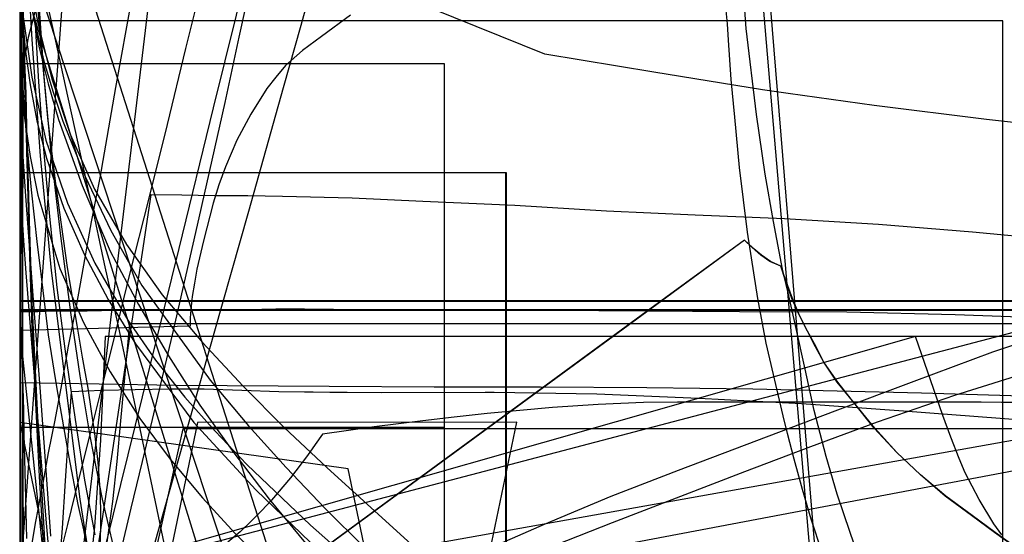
# Model space of a CAD drawing. Header units: millimetres. Extents: x 0 to 1298, y -1 to 755.
# Tile 162 of 179: x 0 to 162, y 122 to 207. Entities that reach past the tile are written whole.
import ezdxf

# ---------------------------------------------------------------- set-up
doc = ezdxf.new("R2010")
doc.units = ezdxf.units.MM
doc.layers.add('1', color=7, linetype='Continuous')
doc.layers.add('19', color=7, linetype='Continuous')

# ---------------------------------------------------------------- blocks, each defined once
blk = doc.blocks.new('PART002')
at = {"layer": '1'}
blk.add_lwpolyline([(0, 308.4), (0, 74), (3.8, 74), (7.4, 74.1), (14.3, 74.1), (20.7, 74.2), (38.2, 74.2), (49.2, 74.3), (76.7, 74.3), (91.1, 74.2), (105.8, 74.2), (135.8, 74), (166, 73.9), (185.4, 73.8), (204.5, 73.7), (223.5, 73.7), (279.8, 73.4)], dxfattribs=at)
blk = doc.blocks.new('PART004')
at = {"layer": '1'}
blk.add_lwpolyline([(15.3, 324), (0, 114.5)], dxfattribs=at)
blk = doc.blocks.new('PART008')
at = {"layer": '1'}
blk.add_lwpolyline([(0.1, 408.2), (0.1, 250.5), (0, 236.1), (0, 147.4), (13.1, 147.2), (25.8, 147), (51, 146.8), (68.3, 146.7), (85.8, 146.7), (103.3, 146.6), (120.8, 146.4), (148.6, 145.7), (176.2, 144.9), (201, 144.4), (225.8, 144), (255.5, 143.4), (285.2, 142.6), (327.4, 141.3), (369.7, 140.1)], dxfattribs=at)
blk = doc.blocks.new('PART012')
at = {"layer": '1'}
blk.add_lwpolyline([(251.4, 291.7), (195.7, 295.2), (145.5, 298.3), (127.4, 299.4), (109.2, 300.4), (91.1, 301.2), (80.7, 301.5), (73, 301.7), (57.8, 301.9), (42.4, 302), (31.8, 302.1), (21.1, 302.2), (10.7, 302.3), (5.7, 302.4), (0.8, 302.4), (0.2, 56.7), (0, 0), (81, 0), (295.2, 0)], dxfattribs=at)
blk = doc.blocks.new('PART013')
at = {"layer": '1'}
blk.add_lwpolyline([(54.1, 133.2), (0, 140.8), (29.3, 0.1), (81.9, 0)], close=True, dxfattribs=at)
at = {"layer": '19'}
blk.add_text('PART013', height=1, dxfattribs=at).set_placement((0, 0))
blk = doc.blocks.new('PART014')
at = {"layer": '1'}
blk.add_lwpolyline([(0.4, 208.5), (0.5, 204.8), (0.7, 201.3), (0.8, 196.4), (1, 191.1), (1.1, 185.6), (1.3, 179.9), (1.6, 168.2), (2, 156.4), (2.6, 144), (3.2, 131.9), (3.9, 119.9)], dxfattribs=at)
blk = doc.blocks.new('PART015')
at = {"layer": '1'}
blk.add_lwpolyline([(164, 144.1), (158.4, 144.2), (108.4, 144.2), (102.8, 144.1), (95.3, 143.8), (87.8, 143.3), (77, 142.3), (71.6, 141.7), (66.4, 141.1), (58.4, 140.1), (54.2, 139.5), (49.9, 138.9), (48.7, 137.2), (47.4, 135.4), (44.6, 131.7), (41.5, 128), (39.9, 126.3), (38.2, 124.6), (36.3, 122.8), (34.3, 121.1)], dxfattribs=at)
blk = doc.blocks.new('PART016')
at = {"layer": '1'}
blk.add_lwpolyline([(37.6, 215.8), (31.9, 192.7), (26.2, 169.5), (13, 115.9)], dxfattribs=at)
blk = doc.blocks.new('PART017')
at = {"layer": '1'}
blk.add_lwpolyline([(3.6, 214.2), (5.5, 205.5), (7.5, 196.4), (9.6, 186.9), (11.3, 179.1), (11.8, 177.1), (13.9, 167), (16.2, 156.7), (18.4, 146.3), (20.7, 135.6), (25.2, 114.1)], dxfattribs=at)
blk = doc.blocks.new('PART019')
at = {"layer": '1'}
blk.add_lwpolyline([(175.4, 157.5), (160.3, 152.4), (147.3, 147.6), (134.3, 142.7), (108.5, 132.9), (97.4, 128.6), (86.4, 124), (75.5, 119.2)], dxfattribs=at)
blk = doc.blocks.new('PART021')
at = {"layer": '1'}
for points in [[(2.5, 215), (3.3, 205), (4.6, 191.1), (5.9, 180.2), (7.8, 166.4), (9.4, 156.9), (10.3, 151.6), (11.2, 146.5), (11.8, 142.7), (12.3, 139), (12.9, 134.3), (13.2, 129.8), (13.3, 126.4), (13.3, 123.5), (13.2, 120.4)], [(139, 116.3), (136.8, 122.7), (134.7, 129), (132.9, 135.2), (130.9, 142.8), (129.4, 149.6), (127.8, 156.8), (126.6, 162.2), (125.7, 166.1), (124.2, 174), (122.8, 181.8), (121.4, 191.6), (119.7, 205.8), (118.7, 219.5)]]:
    blk.add_lwpolyline(points, dxfattribs=at)
blk = doc.blocks.new('PART022')
at = {"layer": '1'}
for points in [[(0, 208.1), (0, 197.4), (0.1, 193.7), (0.2, 190.6), (0.5, 184.7), (0.9, 178.9), (1.3, 173.7), (2.4, 158.8), (3.3, 146.6), (4.2, 134.5), (5.1, 122.1)], [(139.6, 15.9), (124.3, 202.3), (120.1, 254.1)]]:
    blk.add_lwpolyline(points, dxfattribs=at)
blk = doc.blocks.new('PART023')
at = {"layer": '1'}
blk.add_lwpolyline([(162, 0), (162, 207.1), (0, 207.1), (0, 0)], close=True, dxfattribs=at)
at = {"layer": '19'}
blk.add_text('PART023', height=1, dxfattribs=at).set_placement((0, 0))
blk = doc.blocks.new('PART024')
at = {"layer": '1'}
blk.add_lwpolyline([(80.1, 0), (80.1, 182), (0, 182), (0, 0)], close=True, dxfattribs=at)
at = {"layer": '19'}
blk.add_text('PART024', height=1, dxfattribs=at).set_placement((0, 0))
blk = doc.blocks.new('PART025')
at = {"layer": '1'}
blk.add_lwpolyline([(248.5, 235.3), (234.2, 236.1), (219.9, 236.8), (188.7, 238.8), (170, 239.6), (151.3, 240), (115.7, 240.4), (97.4, 240.9), (88.2, 241.1), (70.5, 241.1), (61.7, 240.9), (24.9, 240.9), (0, 32.9), (29.7, 29.2), (39.1, 28.1), (59.6, 25.6), (88.7, 22.3), (117.9, 19.1), (168.3, 13.8), (217.6, 8.7), (237.1, 6.7), (246.8, 5.7)], dxfattribs=at)
blk = doc.blocks.new('PART026')
at = {"layer": '1'}
blk.add_lwpolyline([(0.5, 208.6), (0.6, 205.2), (0.8, 200.3), (1, 195.1), (1.1, 189.6), (1.3, 184), (1.6, 172.3), (2, 160.6), (2.6, 148.3), (3.2, 136.3), (3.9, 124.4), (4.6, 112.4)], dxfattribs=at)
blk = doc.blocks.new('PART028')
at = {"layer": '1'}
blk.add_lwpolyline([(164.5, 119.9), (160.6, 122.7), (156.8, 125.5), (152.5, 128.7), (148.4, 132.2), (144.5, 135.9), (140.8, 139.9), (137.2, 144.4), (134.7, 147.5), (132.5, 150.8), (131.1, 153.3), (128.5, 158.5), (127.2, 161.3), (126.1, 164.4), (125.4, 166.6), (123.6, 167.4), (122.1, 168.4), (119.4, 170.9), (103.2, 159.1), (0, 83.3)], dxfattribs=at)
blk = doc.blocks.new('PART029')
at = {"layer": '1'}
blk.add_lwpolyline([(30.4, 214.9), (27.3, 202.5), (24.3, 190), (21.2, 177.6), (18.1, 165.3), (15.2, 153.3), (13.3, 145.9), (11.5, 138.6), (9.7, 131.4), (7.9, 124), (6, 116.5), (4.1, 108.7), (0, 92.1), (21.9, 86.2), (44, 80.1), (65.5, 74.1), (87.1, 68.3), (99.6, 65.2), (112.2, 62.2), (137.2, 56.2), (160.3, 50.3), (171.9, 47.2)], dxfattribs=at)
blk = doc.blocks.new('PART030')
at = {"layer": '1'}
blk.add_lwpolyline([(70, 0), (70, 140), (0, 140), (0, 0)], close=True, dxfattribs=at)
at = {"layer": '19'}
blk.add_text('PART030', height=1, dxfattribs=at).set_placement((0, 0))
blk = doc.blocks.new('PART031')
at = {"layer": '1'}
blk.add_lwpolyline([(18.5, 211), (15.8, 196.1), (13.2, 181.2), (11.8, 173.9), (10.5, 166.8), (9.3, 160), (8, 153.4), (6.9, 147.1), (5.8, 141.2), (4.7, 135.8), (3.8, 130.8), (3.4, 128.6), (3, 126.5), (2.6, 124.5), (2, 120.9)], dxfattribs=at)
blk = doc.blocks.new('PART032')
at = {"layer": '1'}
blk.add_lwpolyline([(0, 344.5), (0.1, 287.9), (0.7, 38.6), (26.4, 38.6), (34.5, 38.5), (45.4, 38.5), (56.5, 38.4), (79, 38.6), (95.1, 39.1), (111, 39.9), (126.9, 40.9), (142.7, 41.9), (167.3, 43.5), (191.8, 45.1), (219, 47.1), (246.2, 49), (267.4, 50.2), (288.6, 51.5), (309.8, 52.9), (320.5, 53.5), (331.1, 54), (346, 54.4), (360.8, 54.5), (385.1, 54.4)], dxfattribs=at)
blk = doc.blocks.new('PART033')
at = {"layer": '1'}
blk.add_lwpolyline([(70, 0), (70, 200), (0, 200), (0, 0)], close=True, dxfattribs=at)
at = {"layer": '19'}
blk.add_text('PART033', height=1, dxfattribs=at).set_placement((0, 0))
blk = doc.blocks.new('PART034')
at = {"layer": '1'}
blk.add_lwpolyline([(70, 200), (0, 200), (0, 0), (70, 0)], close=True, dxfattribs=at)
at = {"layer": '19'}
blk.add_text('PART034', height=1, dxfattribs=at).set_placement((0, 0))
blk = doc.blocks.new('PART035')
at = {"layer": '1'}
blk.add_lwpolyline([(0, 350.6), (0, 228.5), (0.1, 212.3), (0.1, 115.8), (7, 115.7), (13.7, 115.6), (20.2, 115.6), (26.6, 115.5), (39.2, 115.3), (51.7, 115.2), (68.2, 114.9), (85, 114.7), (118.9, 114.1), (150.6, 113.6), (182.2, 112.9), (215.7, 112.1), (249.3, 111.3), (279.7, 110.5), (310.2, 109.6), (342.8, 108.3), (375.5, 106.9)], dxfattribs=at)
blk = doc.blocks.new('PART037')
at = {"layer": '1'}
blk.add_lwpolyline([(249.9, 254), (221.8, 253.7), (193.7, 253.6), (165.4, 253.5), (136.6, 253.5), (114.1, 253.4), (91.6, 253.4), (80.6, 253.3), (38, 253.3), (32.4, 253.4), (20.6, 253.4), (14.2, 253.5), (3.8, 253.5), (0, 253.6), (0, 45.1), (13.5, 45.1), (20, 45.2), (84.6, 45.2), (118.6, 45.1), (154.5, 44.8), (190.2, 44.5), (238.2, 44.2), (284.3, 43.6)], dxfattribs=at)
blk = doc.blocks.new('PART038')
at = {"layer": '1'}
blk.add_lwpolyline([(250.7, 149.3), (11.4, 104)], dxfattribs=at)
blk = doc.blocks.new('PART039')
at = {"layer": '1'}
blk.add_lwpolyline([(181.1, 188.4), (159.3, 190.8), (140.8, 193.1), (126.6, 195.1), (122.4, 195.7), (104.5, 198.6), (86.5, 201.6), (49.2, 216.7), (46.3, 206.3), (43.4, 196), (37.7, 175.6), (32, 155.5), (26.3, 135.2), (19.7, 111.9)], dxfattribs=at)
blk = doc.blocks.new('PART040')
at = {"layer": '1'}
blk.add_lwpolyline([(54.2, 7.6), (81.9, 140.9), (29.3, 140.8), (0, 0)], close=True, dxfattribs=at)
at = {"layer": '19'}
blk.add_text('PART040', height=1, dxfattribs=at).set_placement((0, 0))
blk = doc.blocks.new('PART042')
at = {"layer": '1'}
blk.add_lwpolyline([(250.1, 263.5), (0, 263.5), (0.2, 206.8), (0.9, 8.4), (5.3, 8.5), (10.2, 8.5), (15.3, 8.6), (20.6, 8.7), (37.1, 9), (42.5, 9.2), (51.2, 9.4), (59.7, 9.7), (77.9, 10.8), (80.8, 11), (96.1, 12.3), (114.5, 14.1), (132.8, 16), (173.3, 20.5), (218.2, 25.5), (253.2, 29.4)], dxfattribs=at)
blk = doc.blocks.new('PART043')
at = {"layer": '1'}
blk.add_lwpolyline([(54.5, 208), (49.7, 204.5), (46.6, 202.2), (43.8, 199.7), (42.2, 197.8), (40.7, 195.9), (38.1, 191.7), (35.8, 187.4), (33.9, 183), (32.8, 180), (31.9, 177), (30.3, 170.8), (29.2, 166.1), (28.8, 163.8), (28.4, 161.6), (28.2, 159.4), (28.1, 158.1), (28.1, 156.7), (0, 156), (15.2, 9.9)], dxfattribs=at)
blk = doc.blocks.new('PART045')
at = {"layer": '1'}
blk.add_lwpolyline([(166.8, 149.3), (154, 145.3), (141.3, 140.9), (130.3, 136.8), (119.4, 132.7), (97.6, 124.3), (88.3, 120.6)], dxfattribs=at)
blk = doc.blocks.new('PART047')
at = {"layer": '1'}
blk.add_lwpolyline([(80.2, 0), (80.2, 182), (0, 182), (0, 0)], close=True, dxfattribs=at)
at = {"layer": '19'}
blk.add_text('PART047', height=1, dxfattribs=at).set_placement((0, 0))
blk = doc.blocks.new('PART048')
at = {"layer": '1'}
for points in [[(2.5, 208.6), (2.1, 207), (1.4, 204.3), (1.1, 202.7), (0.8, 201.2), (0.5, 198.8), (0.2, 196.3), (0.1, 194.6), (0.1, 189.6), (0, 187.9), (0, 186.1), (0.1, 182.5), (0.2, 179.1), (0.3, 176.2), (0.6, 170.8), (1, 165.5), (1.4, 160.7), (2.5, 147.1), (4.3, 124.9), (5.3, 113.6)], [(139.1, 15.9), (124.4, 187.4), (120, 239)]]:
    blk.add_lwpolyline(points, dxfattribs=at)
blk = doc.blocks.new('PART049')
at = {"layer": '1'}
blk.add_lwpolyline([(167.8, 158.1), (154.1, 158.6), (136.3, 159), (118.6, 159.1), (87.7, 159.3), (80.3, 159.3), (72.2, 159.4), (56.5, 159.4), (46.9, 159.5), (42.2, 159.5), (37.6, 159.4), (24.8, 159.4), (20.5, 159.3), (15.9, 159.3), (11.1, 159.2), (5.8, 159.2), (3, 159.1), (0, 159.1), (0.1, 157), (0.3, 153.5), (0.3, 152), (0.4, 149.2), (0.5, 146.6), (0.7, 138.9), (0.8, 134.8), (0.9, 130.5), (1.1, 121.7)], dxfattribs=at)
blk = doc.blocks.new('PART050')
at = {"layer": '1'}
blk.add_lwpolyline([(38.4, 214.9), (36.1, 204.4), (33.8, 193.6), (29.5, 174.6), (25.1, 155.3), (20.6, 136.2), (18.3, 126.7), (16.1, 117.4)], dxfattribs=at)
blk = doc.blocks.new('PART051')
at = {"layer": '1'}
for points in [[(0.1, 209), (0.2, 204), (0.5, 196), (1.2, 186.7), (1.9, 179.2), (2.9, 170.2), (3.3, 166.7), (4.7, 155.3), (6.1, 146.4), (8.1, 135.1), (9.6, 127.3), (10.5, 123.1), (11.3, 119)], [(132.2, 119.4), (130.4, 124.9), (129, 129.8), (127.6, 134.8), (126.5, 139), (125.8, 141.9), (123, 153.9), (121.6, 161.3), (119.9, 172.2), (118.6, 182.9), (117.8, 191.2), (117.2, 197.4), (116.8, 203.9), (116.6, 206.6), (116.4, 208.8)]]:
    blk.add_lwpolyline(points, dxfattribs=at)
blk = doc.blocks.new('PART052')
at = {"layer": '1'}
blk.add_lwpolyline([(169.8, 171), (157, 172.2), (141.5, 173.5), (126, 174.4), (111.3, 175), (96.7, 175.7), (81.6, 176.6), (66.4, 177.3), (54.8, 177.8), (43.3, 178.1), (37.6, 178.2), (32.1, 178.2), (26.7, 178.3), (21.6, 178.4), (0, 34.6), (24.9, 31), (39, 29), (49.8, 27.4), (74.2, 24.1), (98.6, 21), (140.8, 15.7), (182, 10.6)], dxfattribs=at)
blk = doc.blocks.new('PART053')
at = {"layer": '1'}
blk.add_lwpolyline([(164.6, 119.9), (160.7, 122.7), (156.9, 125.5), (152.6, 128.7), (148.4, 132.2), (144.5, 135.9), (140.9, 139.9), (137.2, 144.4), (134.8, 147.5), (132.5, 150.8), (131.2, 153.3), (129.8, 155.9), (128.5, 158.5), (127.3, 161.3), (126.2, 164.4), (125.4, 166.6), (123.7, 167.4), (122.2, 168.4), (120.7, 169.7), (119.4, 170.9), (103.3, 159.1), (0, 83.3)], dxfattribs=at)
blk = doc.blocks.new('PART054')
at = {"layer": '1'}
blk.add_lwpolyline([(194.1, 139), (145.6, 142.7), (128.8, 143.9), (111.9, 144.8), (95.1, 145.5), (78.2, 145.8), (76.7, 145.8), (59.6, 145.7), (42.7, 145.9), (36.6, 146.1), (30.4, 146.3), (24.7, 146.3), (19, 146.2), (13.6, 146.1), (11, 146), (8.5, 145.9), (8, 138.7), (7.5, 131.2), (7, 123.4), (6.4, 115.4)], dxfattribs=at)
blk = doc.blocks.new('PART055')
at = {"layer": '1'}
blk.add_lwpolyline([(261.6, 284.5), (0, 284.5), (0.2, 227.9), (0.9, 25.8), (9.5, 26), (17.8, 26.1), (34.3, 26.5), (52.6, 27.1), (71, 28.2), (84.2, 29.2), (97.3, 30.5), (123.5, 33.2), (143.7, 35.4), (163.9, 37.7), (186.4, 40.3), (208.8, 42.9), (226.2, 44.7), (243.7, 46.5)], dxfattribs=at)
blk = doc.blocks.new('PART057')
at = {"layer": '1'}
blk.add_lwpolyline([(0.9, 222.9), (2, 204), (3.4, 184.8), (5.2, 165.9), (9.9, 128.2), (13.2, 107.2), (16.7, 86.3), (21.3, 60), (44.7, 63.8), (58.6, 65.8), (72.2, 67.6), (79, 68.4), (85.9, 69), (99.7, 69.9), (113.6, 70.1), (125.5, 69.7), (137.2, 68.6), (142.9, 67.8), (148.6, 66.7), (154.2, 65.3), (156.8, 64.6), (159.4, 63.7), (164.7, 61.8)], dxfattribs=at)
blk = doc.blocks.new('PART060')
at = {"layer": '1'}
blk.add_lwpolyline([(0.1, 215.2), (52.3, 45.7), (62, 48.2), (93, 56.2), (108.6, 59.9), (124.4, 63.3), (140.3, 66.2), (156.6, 68.5), (166.3, 69.5)], dxfattribs=at)
blk = doc.blocks.new('PART063')
at = {"layer": '1'}
blk.add_lwpolyline([(268.9, 139.8), (26.9, 139.8), (21.6, 116.1), (18.3, 101.6), (14.7, 86.6), (12.1, 76.4), (10.9, 71.7), (6.8, 56.1), (2.6, 40.9), (0, 31.2), (174, 0)], dxfattribs=at)
blk = doc.blocks.new('PART068')
at = {"layer": '1'}
blk.add_lwpolyline([(1.1, 214), (3.2, 202.6), (4.7, 196.7), (6.4, 190.8), (10.3, 179.9), (14.9, 169.1), (19.6, 160.3), (24.5, 151.8), (29.7, 143.7), (35.3, 135.8), (41.1, 128.2), (47.1, 120.9)], dxfattribs=at)
blk = doc.blocks.new('PART070')
at = {"layer": '1'}
blk.add_lwpolyline([(1.7, 210.1), (4, 200.4), (5.5, 195.3), (7.1, 190.5), (10.8, 181.4), (15, 172.5), (20.1, 163.4), (31.4, 147.8), (37.7, 140.3), (43.9, 133.4), (50.3, 126.7), (56.9, 120.1), (69.7, 107.8), (94.7, 83.2), (103.9, 73.1), (112.5, 62.5), (120.4, 51.4), (124.7, 44.6), (128.9, 37.3), (133, 29.8), (137, 21.9), (147.7, 0), (169.2, 5.5)], dxfattribs=at)
blk = doc.blocks.new('PART071')
at = {"layer": '1'}
blk.add_lwpolyline([(174, 139.7), (0, 108.6), (2.7, 98.9), (6.8, 83.6), (10.9, 68.1), (12.1, 63.3), (14.7, 53.1), (18.3, 38.2), (21.6, 23.6), (26.9, 0), (268.9, 0)], dxfattribs=at)
blk = doc.blocks.new('PART076')
at = {"layer": '1'}
blk.add_lwpolyline([(2.1, 211.4), (3, 206.7), (5.3, 197.5), (8.3, 188.4), (12.3, 179.3), (17.6, 170.2), (23.5, 161.9), (26.8, 157.9), (30.1, 154), (36.8, 146.8), (43.6, 140), (50.6, 133.4), (73, 113)], dxfattribs=at)
blk = doc.blocks.new('PART079')
at = {"layer": '1'}
blk.add_lwpolyline([(169.1, 157.1), (0, 112.6), (1.9, 102.8), (4, 92.3), (6.3, 80.9), (8.5, 69.9), (9.5, 64.5), (9.6, 64), (10.6, 58.8), (11.6, 53.2), (12.9, 45.2), (14.2, 37.3), (15.3, 29.3), (16, 22.8), (16.6, 16.1), (18.1, 0), (505.7, 0)], dxfattribs=at)
blk = doc.blocks.new('PART081')
at = {"layer": '1'}
blk.add_lwpolyline([(3.1, 210.7), (4, 197.9), (5.2, 184.8), (6.7, 171.6), (8.4, 158.6), (9.9, 148.5), (11.6, 138.3), (13.6, 128.2), (16.4, 116.2)], dxfattribs=at)
blk = doc.blocks.new('PART082')
at = {"layer": '1'}
blk.add_lwpolyline([(0.4, 208.3), (0.9, 202.4), (1.7, 196.5), (2.8, 190.6), (4.4, 184.4), (7.3, 176.2), (10.7, 168.5), (14.6, 161.1), (19.1, 153.8), (28.7, 140.8), (38.9, 129.7), (49.4, 119.6)], dxfattribs=at)
blk = doc.blocks.new('PART084')
at = {"layer": '1'}
blk.add_lwpolyline([(505.6, 157.1), (18.1, 157.1), (16.6, 141.1), (16, 134.4), (15.3, 127.8), (14.2, 119.9), (12.9, 111.9), (11.6, 104), (10.6, 98.4), (9.6, 93.1), (9.5, 92.6), (8.5, 87.3), (4, 64.8), (1.9, 54.4), (0, 44.5), (169.1, 0)], dxfattribs=at)
blk = doc.blocks.new('PART087')
at = {"layer": '1'}
blk.add_lwpolyline([(0, 247.9), (53.9, 79.4), (63.3, 83), (65.2, 83.7), (66.2, 84.1), (72.5, 86.2), (78.8, 88.1), (85.3, 89.7), (91.8, 91.1), (104.9, 93.2), (119.3, 94.7), (126.4, 95), (133.6, 95.1), (140.7, 94.9), (147.8, 94.3), (158, 92.8), (168.1, 90.5)], dxfattribs=at)
blk = doc.blocks.new('PART094')
at = {"layer": '1'}
blk.add_lwpolyline([(0, 210.1), (0, 203.4), (0.2, 197.2), (0.8, 191), (1.7, 184.7), (3, 178.3), (6.6, 166.2), (10.5, 157.3), (14.9, 149.2), (19.8, 141.5), (24.8, 134.8), (30.1, 128.4), (35.5, 122.5), (41.3, 116.7)], dxfattribs=at)
blk = doc.blocks.new('PART096')
at = {"layer": '1'}
blk.add_lwpolyline([(2.5, 207.4), (3.1, 197), (3.9, 185.9), (4.9, 174.8), (6.1, 163.1), (7.6, 151.7), (9.3, 140.2), (10.7, 131.3), (12.4, 122.3)], dxfattribs=at)
blk = doc.blocks.new('PART098')
at = {"layer": '1'}
blk.add_lwpolyline([(455.5, 155), (14.1, 155), (13.3, 137.9), (12.8, 130.8), (12.3, 123.6), (11.4, 114.9)], dxfattribs=at)
blk = doc.blocks.new('PART100')
at = {"layer": '1'}
blk.add_lwpolyline([(161.8, 122.3), (160.5, 124.1), (158.1, 128.1), (156.9, 130.3), (155.8, 132.5), (154.8, 134.9), (153.4, 138.4), (152.1, 142), (147.6, 155), (0, 112.9)], dxfattribs=at)
blk = doc.blocks.new('PART103')
at = {"layer": '1'}
blk.add_lwpolyline([(0.5, 208.1), (2, 197.8), (4.3, 187.4), (7.9, 177), (12.4, 167.1), (17.8, 157.7), (22.4, 151.1), (27.2, 145), (32.2, 139.4), (37.4, 133.9), (47.9, 123.9), (69.6, 104.7)], dxfattribs=at)
blk = doc.blocks.new('PART105')
at = {"layer": '1'}
blk.add_lwpolyline([(0, 222), (47.5, 77.7), (56.6, 79.1), (58.5, 79.4), (59, 79.5), (60, 79.6), (72.8, 81.2), (85.6, 82.3), (98.3, 82.8), (112.6, 82.7), (126.9, 81.9), (141.2, 80.3), (150.6, 78.7), (159.8, 76.7), (164.4, 75.5)], dxfattribs=at)
blk = doc.blocks.new('PART107')
at = {"layer": '1'}
blk.add_lwpolyline([(267.3, 0), (267.3, 160.9), (0, 160.9), (0, 0), (133.7, 0)], close=True, dxfattribs=at)
blk = doc.blocks.new('PART109')
at = {"layer": '1'}
blk.add_lwpolyline([(264.2, 0), (264.2, 159.3), (0, 159.3), (0, 0), (132.1, 0)], close=True, dxfattribs=at)
blk = doc.blocks.new('PART110')
at = {"layer": '1'}
blk.add_lwpolyline([(264.2, 0), (264.2, 159.4), (0, 159.4), (0, 0), (132.1, 0)], close=True, dxfattribs=at)
blk = doc.blocks.new('PART111')
at = {"layer": '1'}
blk.add_lwpolyline([(267.2, 0), (267.2, 160.8), (0, 160.8), (0, 0), (133.6, 0)], close=True, dxfattribs=at)
blk = doc.blocks.new('PART114')
at = {"layer": '1'}
blk.add_lwpolyline([(0, 308.4), (0, 74), (3.8, 74), (7.4, 74.1), (14.3, 74.1), (20.7, 74.2), (38.2, 74.2), (49.2, 74.3), (76.7, 74.3), (91.1, 74.2), (105.8, 74.2), (135.8, 74), (166, 73.9), (185.4, 73.8), (204.5, 73.7), (223.5, 73.7), (279.8, 73.4)], dxfattribs=at)
blk = doc.blocks.new('PART115')
at = {"layer": '1'}
blk.add_lwpolyline([(15.3, 324), (0, 114.5)], dxfattribs=at)
blk = doc.blocks.new('PART117')
at = {"layer": '1'}
blk.add_lwpolyline([(0.1, 408.2), (0.1, 250.5), (0, 236.1), (0, 147.4), (13.1, 147.2), (25.8, 147), (51, 146.8), (68.3, 146.7), (85.8, 146.7), (103.3, 146.6), (120.8, 146.4), (148.6, 145.7), (176.2, 144.9), (201, 144.4), (225.8, 144), (255.5, 143.4), (285.2, 142.6), (327.4, 141.3), (369.7, 140.1)], dxfattribs=at)
blk = doc.blocks.new('PART120')
at = {"layer": '1'}
blk.add_lwpolyline([(251.4, 291.7), (195.7, 295.2), (145.5, 298.3), (127.4, 299.4), (109.2, 300.4), (91.1, 301.2), (80.7, 301.5), (73, 301.7), (57.8, 301.9), (42.4, 302), (31.8, 302.1), (21.1, 302.2), (10.7, 302.3), (5.7, 302.4), (0.8, 302.4), (0.2, 56.7), (0, 0), (81, 0), (295.2, 0)], dxfattribs=at)
blk = doc.blocks.new('PART121')
at = {"layer": '1'}
blk.add_lwpolyline([(54.1, 133.2), (0, 140.8), (29.3, 0.1), (81.9, 0)], close=True, dxfattribs=at)
at = {"layer": '19'}
blk.add_text('PART121', height=1, dxfattribs=at).set_placement((0, 0))
blk = doc.blocks.new('PART122')
at = {"layer": '1'}
blk.add_lwpolyline([(0.4, 208.5), (0.5, 204.8), (0.7, 201.3), (0.8, 196.4), (1, 191.1), (1.1, 185.6), (1.3, 179.9), (1.6, 168.2), (2, 156.4), (2.6, 144), (3.2, 131.9), (3.9, 119.9)], dxfattribs=at)
blk = doc.blocks.new('PART123')
at = {"layer": '1'}
blk.add_lwpolyline([(175.1, 143.9), (158.4, 144.2), (108.4, 144.2), (102.8, 144.1), (95.3, 143.8), (87.8, 143.3), (77, 142.3), (71.6, 141.7), (66.4, 141.1), (58.4, 140.1), (54.2, 139.5), (49.9, 138.9), (48.7, 137.2), (47.4, 135.4), (44.6, 131.7), (41.5, 128), (39.9, 126.3), (38.2, 124.6), (36.3, 122.8), (34.3, 121.1)], dxfattribs=at)
blk = doc.blocks.new('PART124')
at = {"layer": '1'}
blk.add_lwpolyline([(37.6, 215.8), (31.9, 192.7), (26.2, 169.5), (13, 115.9)], dxfattribs=at)
blk = doc.blocks.new('PART125')
at = {"layer": '1'}
blk.add_lwpolyline([(3.6, 214.2), (5.5, 205.5), (7.5, 196.4), (9.6, 186.9), (11.3, 179.1), (11.8, 177.1), (13.9, 167), (16.2, 156.7), (18.4, 146.3), (20.7, 135.6), (25.2, 114.1)], dxfattribs=at)
blk = doc.blocks.new('PART127')
at = {"layer": '1'}
blk.add_lwpolyline([(175.4, 157.5), (160.3, 152.4), (147.3, 147.6), (134.3, 142.7), (108.5, 132.9), (97.4, 128.6), (86.4, 124), (75.5, 119.2)], dxfattribs=at)
blk = doc.blocks.new('PART129')
at = {"layer": '1'}
for points in [[(2.5, 215), (3.3, 205), (4.6, 191.1), (5.9, 180.2), (7.8, 166.4), (9.4, 156.9), (10.3, 151.6), (11.2, 146.5), (11.8, 142.7), (12.3, 139), (12.9, 134.3), (13.2, 129.8), (13.3, 126.4), (13.3, 123.5), (13.2, 120.4)], [(139, 116.3), (136.8, 122.7), (134.7, 129), (132.9, 135.2), (130.9, 142.8), (129.4, 149.6), (127.8, 156.8), (126.6, 162.2), (125.7, 166.1), (124.2, 174), (122.8, 181.8), (121.4, 191.6), (119.7, 205.8), (118.7, 219.5)]]:
    blk.add_lwpolyline(points, dxfattribs=at)
blk = doc.blocks.new('PART130')
at = {"layer": '1'}
for points in [[(0, 208.1), (0, 197.4), (0.1, 193.7), (0.2, 190.6), (0.5, 184.7), (0.9, 178.9), (1.3, 173.7), (2.4, 158.8), (3.3, 146.6), (4.2, 134.5), (5.1, 122.1)], [(139.6, 15.9), (124.3, 202.3), (120.1, 254.1)]]:
    blk.add_lwpolyline(points, dxfattribs=at)
blk = doc.blocks.new('PART131')
at = {"layer": '1'}
blk.add_lwpolyline([(80.1, 0), (80.1, 182), (0, 182), (0, 0)], close=True, dxfattribs=at)
at = {"layer": '19'}
blk.add_text('PART131', height=1, dxfattribs=at).set_placement((0, 0))
blk = doc.blocks.new('PART132')
at = {"layer": '1'}
blk.add_lwpolyline([(248.5, 235.3), (234.2, 236.1), (219.9, 236.8), (188.7, 238.8), (170, 239.6), (151.3, 240), (115.7, 240.4), (97.4, 240.9), (88.2, 241.1), (70.5, 241.1), (61.7, 240.9), (24.9, 240.9), (0, 32.9), (29.7, 29.2), (39.1, 28.1), (59.6, 25.6), (88.7, 22.3), (117.9, 19.1), (168.3, 13.8), (217.6, 8.7), (237.1, 6.7), (246.8, 5.7)], dxfattribs=at)
blk = doc.blocks.new('PART133')
at = {"layer": '1'}
blk.add_lwpolyline([(0.5, 208.6), (0.6, 205.2), (0.8, 200.3), (1, 195.1), (1.1, 189.6), (1.3, 184), (1.6, 172.3), (2, 160.6), (2.6, 148.3), (3.2, 136.3), (3.9, 124.4), (4.6, 112.4)], dxfattribs=at)
blk = doc.blocks.new('PART134')
at = {"layer": '1'}
blk.add_lwpolyline([(164.5, 119.9), (160.6, 122.7), (156.8, 125.5), (152.5, 128.7), (148.4, 132.2), (144.5, 135.9), (140.8, 139.9), (137.2, 144.4), (134.7, 147.5), (132.5, 150.8), (131.1, 153.3), (128.5, 158.5), (127.2, 161.3), (126.1, 164.4), (125.4, 166.6), (123.6, 167.4), (122.1, 168.4), (120.7, 169.7), (119.4, 170.9), (103.2, 159.1), (0, 83.3)], dxfattribs=at)
blk = doc.blocks.new('PART135')
at = {"layer": '1'}
blk.add_lwpolyline([(30.4, 214.9), (27.3, 202.5), (24.3, 190), (21.2, 177.6), (18.1, 165.3), (15.2, 153.3), (13.3, 145.9), (11.5, 138.6), (9.7, 131.4), (7.9, 124), (6, 116.5), (4.1, 108.7), (2.1, 100.6), (0, 92.1), (21.9, 86.2), (44, 80.1), (65.5, 74.1), (87.1, 68.3), (99.6, 65.2), (112.2, 62.2), (137.2, 56.2), (160.3, 50.3), (171.9, 47.2)], dxfattribs=at)
blk = doc.blocks.new('PART136')
at = {"layer": '1'}
blk.add_lwpolyline([(18.5, 211), (15.8, 196.1), (13.2, 181.2), (11.8, 173.9), (10.5, 166.8), (9.3, 160), (8, 153.4), (6.9, 147.1), (5.8, 141.2), (4.7, 135.8), (3.8, 130.8), (3.4, 128.6), (3, 126.5), (2.6, 124.5), (2, 120.9)], dxfattribs=at)
blk = doc.blocks.new('PART137')
at = {"layer": '1'}
blk.add_lwpolyline([(0, 344.5), (0.1, 287.9), (0.7, 38.6), (26.4, 38.6), (34.5, 38.5), (45.4, 38.5), (56.5, 38.4), (67.8, 38.5), (79, 38.6), (95.1, 39.1), (111, 39.9), (126.9, 40.9), (142.7, 41.9), (167.3, 43.5), (191.8, 45.1), (219, 47.1), (246.2, 49)], dxfattribs=at)
blk = doc.blocks.new('PART138')
at = {"layer": '1'}
blk.add_lwpolyline([(0, 350.6), (0, 228.5), (0.1, 212.3), (0.1, 115.8), (7, 115.7), (13.7, 115.6), (20.2, 115.6), (26.6, 115.5), (39.2, 115.3), (51.7, 115.2), (68.2, 114.9), (85, 114.7), (118.9, 114.1), (150.6, 113.6), (182.2, 112.9), (215.7, 112.1), (249.3, 111.3), (279.7, 110.5), (310.2, 109.6), (342.8, 108.3), (375.5, 106.9)], dxfattribs=at)
blk = doc.blocks.new('PART139')
at = {"layer": '1'}
blk.add_lwpolyline([(249.9, 254), (221.8, 253.7), (193.7, 253.6), (165.4, 253.5), (136.6, 253.5), (114.1, 253.4), (91.6, 253.4), (80.6, 253.3), (38, 253.3), (32.4, 253.4), (20.6, 253.4), (14.2, 253.5), (3.8, 253.5), (0, 253.6), (0, 45.1), (13.5, 45.1), (20, 45.2), (84.6, 45.2), (118.6, 45.1), (154.5, 44.8), (190.2, 44.5), (238.2, 44.2), (284.3, 43.6)], dxfattribs=at)
blk = doc.blocks.new('PART140')
at = {"layer": '1'}
blk.add_lwpolyline([(250.7, 149.3), (11.4, 104)], dxfattribs=at)
blk = doc.blocks.new('PART141')
at = {"layer": '1'}
blk.add_lwpolyline([(181.1, 188.4), (159.3, 190.8), (140.8, 193.1), (126.6, 195.1), (122.4, 195.7), (104.5, 198.6), (86.5, 201.6), (49.2, 216.7), (46.3, 206.3), (43.4, 196), (37.7, 175.6), (32, 155.5), (26.3, 135.2), (19.7, 111.9)], dxfattribs=at)
blk = doc.blocks.new('PART142')
at = {"layer": '1'}
blk.add_lwpolyline([(54.2, 7.6), (81.9, 140.9), (29.3, 140.8), (0, 0)], close=True, dxfattribs=at)
at = {"layer": '19'}
blk.add_text('PART142', height=1, dxfattribs=at).set_placement((0, 0))
blk = doc.blocks.new('PART144')
at = {"layer": '1'}
blk.add_lwpolyline([(250.1, 263.5), (0, 263.5), (0.2, 206.8), (0.9, 8.4), (5.3, 8.5), (10.2, 8.5), (15.3, 8.6), (20.6, 8.7), (37.1, 9), (42.5, 9.2), (51.2, 9.4), (59.7, 9.7), (77.9, 10.8), (80.8, 11), (96.1, 12.3), (114.5, 14.1), (132.8, 16), (173.3, 20.5), (218.2, 25.5), (253.2, 29.4)], dxfattribs=at)
blk = doc.blocks.new('PART145')
at = {"layer": '1'}
blk.add_lwpolyline([(54.5, 208), (49.7, 204.5), (46.6, 202.2), (43.8, 199.7), (42.2, 197.8), (40.7, 195.9), (38.1, 191.7), (35.8, 187.4), (33.9, 183), (32.8, 180), (31.9, 177), (30.3, 170.8), (29.2, 166.1), (28.8, 163.8), (28.4, 161.6), (28.2, 159.4), (28.1, 158.1), (28.1, 156.7), (0, 156), (15.2, 9.9)], dxfattribs=at)
blk = doc.blocks.new('PART147')
at = {"layer": '1'}
blk.add_lwpolyline([(166.8, 149.3), (154, 145.3), (141.3, 140.9), (130.3, 136.8), (119.4, 132.7), (97.6, 124.3), (88.3, 120.6)], dxfattribs=at)
blk = doc.blocks.new('PART149')
at = {"layer": '1'}
for points in [[(2.5, 208.6), (2.1, 207), (1.4, 204.3), (1.1, 202.7), (0.8, 201.2), (0.5, 198.8), (0.2, 196.3), (0.1, 194.6), (0.1, 189.6), (0, 187.9), (0, 186.1), (0.1, 182.5), (0.2, 179.1), (0.3, 176.2), (0.6, 170.8), (1, 165.5), (1.4, 160.7), (2.5, 147.1), (4.3, 124.9), (5.3, 113.6)], [(139.1, 15.9), (124.4, 187.4), (120, 239)]]:
    blk.add_lwpolyline(points, dxfattribs=at)
blk = doc.blocks.new('PART150')
at = {"layer": '1'}
blk.add_lwpolyline([(167.8, 158.1), (154.1, 158.6), (136.3, 159), (118.6, 159.1), (87.7, 159.3), (80.3, 159.3), (72.2, 159.4), (56.5, 159.4), (46.9, 159.5), (42.2, 159.5), (37.6, 159.4), (24.8, 159.4), (20.5, 159.3), (15.9, 159.3), (11.1, 159.2), (5.8, 159.2), (3, 159.1), (0, 159.1), (0.1, 157), (0.3, 153.5), (0.3, 152), (0.4, 149.2), (0.5, 146.6), (0.6, 142.8), (0.7, 138.9), (0.8, 134.8), (0.9, 130.5), (1.1, 121.7)], dxfattribs=at)
blk = doc.blocks.new('PART151')
at = {"layer": '1'}
blk.add_lwpolyline([(38.4, 214.9), (36.1, 204.4), (33.8, 193.6), (29.5, 174.6), (25.1, 155.3), (20.6, 136.2), (18.3, 126.7), (16.1, 117.4)], dxfattribs=at)
blk = doc.blocks.new('PART152')
at = {"layer": '1'}
for points in [[(0.1, 209), (0.2, 204), (0.5, 196), (1.2, 186.7), (1.9, 179.2), (2.9, 170.2), (3.3, 166.7), (4.7, 155.3), (6.1, 146.4), (8.1, 135.1), (9.6, 127.3), (10.5, 123.1), (11.3, 119)], [(132.2, 119.4), (130.4, 124.9), (129, 129.8), (127.6, 134.8), (126.5, 139), (125.8, 141.9), (123, 153.9), (121.6, 161.3), (119.9, 172.2), (118.6, 182.9), (117.8, 191.2), (117.2, 197.4), (116.8, 203.9), (116.6, 206.6), (116.4, 208.8)]]:
    blk.add_lwpolyline(points, dxfattribs=at)
blk = doc.blocks.new('PART153')
at = {"layer": '1'}
blk.add_lwpolyline([(169.8, 171), (157, 172.2), (141.5, 173.5), (126, 174.4), (111.3, 175), (96.7, 175.7), (81.6, 176.6), (66.4, 177.3), (54.8, 177.8), (43.3, 178.1), (37.6, 178.2), (32.1, 178.2), (26.7, 178.3), (21.6, 178.4), (0, 34.6), (24.9, 31), (39, 29), (49.8, 27.4), (74.2, 24.1), (98.6, 21), (140.8, 15.7), (182, 10.6)], dxfattribs=at)
blk = doc.blocks.new('PART154')
at = {"layer": '1'}
blk.add_lwpolyline([(164.6, 119.9), (160.7, 122.7), (156.9, 125.5), (152.6, 128.7), (148.4, 132.2), (144.5, 135.9), (140.9, 139.9), (137.2, 144.4), (134.8, 147.5), (132.5, 150.8), (131.2, 153.3), (129.8, 155.9), (128.5, 158.5), (127.3, 161.3), (126.2, 164.4), (125.4, 166.6), (123.7, 167.4), (122.2, 168.4), (120.7, 169.7), (119.4, 170.9), (103.3, 159.1), (0, 83.3)], dxfattribs=at)
blk = doc.blocks.new('PART155')
at = {"layer": '1'}
blk.add_lwpolyline([(194.1, 139), (145.6, 142.7), (128.8, 143.9), (111.9, 144.8), (95.1, 145.5), (78.2, 145.8), (76.7, 145.8), (59.6, 145.7), (51.1, 145.8), (42.7, 145.9), (36.6, 146.1), (30.4, 146.3), (24.7, 146.3), (19, 146.2), (13.6, 146.1), (11, 146), (8.5, 145.9), (8, 138.7), (7.5, 131.2), (7, 123.4), (6.4, 115.4)], dxfattribs=at)
blk = doc.blocks.new('PART156')
at = {"layer": '1'}
blk.add_lwpolyline([(261.6, 284.5), (0, 284.5), (0.2, 227.9), (0.9, 25.8), (9.5, 26), (17.8, 26.1), (34.3, 26.5), (52.6, 27.1), (71, 28.2), (84.2, 29.2), (97.3, 30.5), (123.5, 33.2), (143.7, 35.4), (163.9, 37.7), (186.4, 40.3), (208.8, 42.9), (226.2, 44.7), (243.7, 46.5)], dxfattribs=at)
blk = doc.blocks.new('PART157')
at = {"layer": '1'}
blk.add_lwpolyline([(0.9, 222.9), (2, 204), (3.4, 184.8), (5.2, 165.9), (9.9, 128.2), (13.2, 107.2), (16.7, 86.3), (21.3, 60), (44.7, 63.8), (58.6, 65.8), (72.2, 67.6), (79, 68.4), (85.9, 69), (99.7, 69.9), (113.6, 70.1), (125.5, 69.7), (137.2, 68.6), (142.9, 67.8), (148.6, 66.7), (154.2, 65.3), (156.8, 64.6), (159.4, 63.7), (164.7, 61.8)], dxfattribs=at)
blk = doc.blocks.new('PART160')
at = {"layer": '1'}
blk.add_lwpolyline([(0.1, 215.2), (52.3, 45.7), (62, 48.2), (93, 56.2), (108.6, 59.9), (124.4, 63.3), (140.3, 66.2), (156.6, 68.5), (166.3, 69.5)], dxfattribs=at)
blk = doc.blocks.new('PART162')
at = {"layer": '1'}
blk.add_lwpolyline([(268.9, 139.8), (26.9, 139.8), (21.6, 116.1), (18.3, 101.6), (14.7, 86.6), (12.1, 76.4), (10.9, 71.7), (6.8, 56.1), (2.6, 40.9), (0, 31.2), (174, 0)], dxfattribs=at)
blk = doc.blocks.new('PART167')
at = {"layer": '1'}
blk.add_lwpolyline([(1.1, 214), (3.2, 202.6), (4.7, 196.7), (6.4, 190.8), (10.3, 179.9), (14.9, 169.1), (19.6, 160.3), (24.5, 151.8), (29.7, 143.7), (35.3, 135.8), (41.1, 128.2), (47.1, 120.9)], dxfattribs=at)
blk = doc.blocks.new('PART169')
at = {"layer": '1'}
blk.add_lwpolyline([(1.7, 210.1), (4, 200.4), (5.5, 195.3), (7.1, 190.5), (10.8, 181.4), (15, 172.5), (20.1, 163.4), (31.4, 147.8), (37.7, 140.3), (43.9, 133.4), (50.3, 126.7), (56.9, 120.1), (69.7, 107.8), (94.7, 83.2), (103.9, 73.1), (112.5, 62.5), (120.4, 51.4), (124.7, 44.6), (128.9, 37.3), (133, 29.8), (137, 21.9), (147.7, 0), (169.2, 5.5)], dxfattribs=at)
blk = doc.blocks.new('PART170')
at = {"layer": '1'}
blk.add_lwpolyline([(174, 139.7), (0, 108.6), (2.7, 98.9), (6.8, 83.6), (10.9, 68.1), (12.1, 63.3), (14.7, 53.1), (18.3, 38.2), (21.6, 23.6), (26.9, 0), (268.9, 0)], dxfattribs=at)
blk = doc.blocks.new('PART175')
at = {"layer": '1'}
blk.add_lwpolyline([(2.1, 211.4), (3, 206.7), (5.3, 197.5), (8.3, 188.4), (12.3, 179.3), (17.6, 170.2), (23.5, 161.9), (26.8, 157.9), (30.1, 154), (36.8, 146.8), (43.6, 140), (50.6, 133.4), (73, 113)], dxfattribs=at)
blk = doc.blocks.new('PART178')
at = {"layer": '1'}
blk.add_lwpolyline([(169.1, 157.1), (0, 112.6), (1.9, 102.8), (4, 92.3), (6.3, 80.9), (8.5, 69.9), (9.5, 64.5), (9.6, 64), (10.6, 58.8), (11.6, 53.2), (12.9, 45.2), (14.2, 37.3), (15.3, 29.3), (16, 22.8), (16.6, 16.1), (18.1, 0), (505.7, 0)], dxfattribs=at)
blk = doc.blocks.new('PART179')
at = {"layer": '1'}
blk.add_lwpolyline([(3.1, 210.7), (4, 197.9), (5.2, 184.8), (6.7, 171.6), (8.4, 158.6), (9.9, 148.5), (11.6, 138.3), (13.6, 128.2), (16.4, 116.2)], dxfattribs=at)
blk = doc.blocks.new('PART180')
at = {"layer": '1'}
blk.add_lwpolyline([(0.4, 208.3), (0.9, 202.4), (1.7, 196.5), (2.8, 190.6), (4.4, 184.4), (7.3, 176.2), (10.7, 168.5), (14.6, 161.1), (19.1, 153.8), (28.7, 140.8), (38.9, 129.7), (49.4, 119.6)], dxfattribs=at)
blk = doc.blocks.new('PART182')
at = {"layer": '1'}
blk.add_lwpolyline([(505.6, 157.1), (18.1, 157.1), (16.6, 141.1), (16, 134.4), (15.3, 127.8), (14.2, 119.9), (12.9, 111.9), (11.6, 104), (10.6, 98.4), (9.6, 93.1), (9.5, 92.6), (8.5, 87.3), (4, 64.8), (1.9, 54.4), (0, 44.5), (169.1, 0)], dxfattribs=at)
blk = doc.blocks.new('PART184')
at = {"layer": '1'}
blk.add_lwpolyline([(0, 247.9), (53.9, 79.4), (63.3, 83), (65.2, 83.7), (66.2, 84.1), (72.5, 86.2), (78.8, 88.1), (85.3, 89.7), (91.8, 91.1), (104.9, 93.2), (119.3, 94.7), (126.4, 95), (133.6, 95.1), (140.7, 94.9), (147.8, 94.3), (158, 92.8), (168.1, 90.5)], dxfattribs=at)
blk = doc.blocks.new('PART191')
at = {"layer": '1'}
blk.add_lwpolyline([(0, 210.1), (0, 203.4), (0.2, 197.2), (0.8, 191), (1.7, 184.7), (3, 178.3), (6.6, 166.2), (10.5, 157.3), (14.9, 149.2), (19.8, 141.5), (24.8, 134.8), (30.1, 128.4), (35.5, 122.5), (41.3, 116.7)], dxfattribs=at)
blk = doc.blocks.new('PART192')
at = {"layer": '1'}
blk.add_lwpolyline([(2.5, 207.4), (3.1, 197), (3.9, 185.9), (4.9, 174.8), (6.1, 163.1), (7.6, 151.7), (9.3, 140.2), (10.7, 131.3), (12.4, 122.3)], dxfattribs=at)
blk = doc.blocks.new('PART193')
at = {"layer": '1'}
blk.add_lwpolyline([(455.5, 155), (14.1, 155), (13.3, 137.9), (12.8, 130.8), (12.3, 123.6), (11.4, 114.9)], dxfattribs=at)
blk = doc.blocks.new('PART195')
at = {"layer": '1'}
blk.add_lwpolyline([(161.8, 122.3), (160.5, 124.1), (158.1, 128.1), (156.9, 130.3), (155.8, 132.5), (154.8, 134.9), (153.4, 138.4), (152.1, 142), (147.6, 155), (0, 112.9)], dxfattribs=at)
blk = doc.blocks.new('PART198')
at = {"layer": '1'}
blk.add_lwpolyline([(0.5, 208.1), (2, 197.8), (4.3, 187.4), (7.9, 177), (12.4, 167.1), (17.8, 157.7), (22.4, 151.1), (27.2, 145), (32.2, 139.4), (37.4, 133.9), (47.9, 123.9), (69.6, 104.7)], dxfattribs=at)
blk = doc.blocks.new('PART200')
at = {"layer": '1'}
blk.add_lwpolyline([(0, 222), (47.5, 77.7), (56.6, 79.1), (58.5, 79.4), (59, 79.5), (60, 79.6), (72.8, 81.2), (85.6, 82.3), (98.3, 82.8), (112.6, 82.7), (126.9, 81.9), (141.2, 80.3), (150.6, 78.7), (159.8, 76.7), (164.4, 75.5)], dxfattribs=at)
blk = doc.blocks.new('PART202')
at = {"layer": '1'}
blk.add_lwpolyline([(267.3, 0), (267.3, 160.9), (0, 160.9), (0, 0), (133.7, 0)], close=True, dxfattribs=at)

msp = doc.modelspace()

# ---------------------------------------------------------------- block references
for name in ['PART087', 'PART184', 'PART060', 'PART160', 'PART105', 'PART200', 'PART081', 'PART179', 'PART057', 'PART157', 'PART096', 'PART192', 'PART008', 'PART117', 'PART021', 'PART129', 'PART076', 'PART082', 'PART175', 'PART180', 'PART068', 'PART070', 'PART167', 'PART169', 'PART035', 'PART138', 'PART051', 'PART152', 'PART094', 'PART103', 'PART191', 'PART198', 'PART002', 'PART114', 'PART004', 'PART115', 'PART032', 'PART137', 'PART012', 'PART120', 'PART031', 'PART136', 'PART037', 'PART139', 'PART017', 'PART125', 'PART055', 'PART156', 'PART025', 'PART132', 'PART043', 'PART145', 'PART042', 'PART144', 'PART016', 'PART124', 'PART050', 'PART151', 'PART022', 'PART130', 'PART029', 'PART135', 'PART048', 'PART149', 'PART019', 'PART127', 'PART026', 'PART133', 'PART014', 'PART122', 'PART039', 'PART141', 'PART045', 'PART147', 'PART052', 'PART153', 'PART028', 'PART053', 'PART134', 'PART154', 'PART054', 'PART155', 'PART107', 'PART202', 'PART111', 'PART049', 'PART150', 'PART110', 'PART109', 'PART079', 'PART084', 'PART178', 'PART182', 'PART098', 'PART100', 'PART193', 'PART195', 'PART038', 'PART140', 'PART015', 'PART123', 'PART063', 'PART162', 'PART071', 'PART170']:
    msp.add_blockref(name, (0, 0))
ref = msp.add_blockref('PART023', (0, 0))
ref.add_attrib('AOF_MIRROR_ALLOWED', '0', (0, 0), dxfattribs={"height": 2.5})
ref.add_attrib('AOF_COORDINATE_SYSTEM', 'x_width_y_length', (0, 0), dxfattribs={"height": 2.5})
ref = msp.add_blockref('PART033', (0, 0))
ref.add_attrib('AOF_MIRROR_ALLOWED', '0', (0, 0), dxfattribs={"height": 2.5})
ref.add_attrib('AOF_COORDINATE_SYSTEM', 'x_width_y_length', (0, 0), dxfattribs={"height": 2.5})
ref = msp.add_blockref('PART034', (0, 0))
ref.add_attrib('AOF_MIRROR_ALLOWED', '0', (0, 0), dxfattribs={"height": 2.5})
ref.add_attrib('AOF_COORDINATE_SYSTEM', 'x_width_y_length', (0, 0), dxfattribs={"height": 2.5})
ref = msp.add_blockref('PART024', (0, 0))
ref.add_attrib('AOF_MIRROR_ALLOWED', '0', (0, 0), dxfattribs={"height": 2.5})
ref.add_attrib('AOF_COORDINATE_SYSTEM', 'x_width_y_length', (0, 0), dxfattribs={"height": 2.5})
ref = msp.add_blockref('PART047', (0, 0))
ref.add_attrib('AOF_MIRROR_ALLOWED', '0', (0, 0), dxfattribs={"height": 2.5})
ref.add_attrib('AOF_COORDINATE_SYSTEM', 'x_width_y_length', (0, 0), dxfattribs={"height": 2.5})
ref = msp.add_blockref('PART131', (0, 0))
ref.add_attrib('AOF_MIRROR_ALLOWED', '0', (0, 0), dxfattribs={"height": 2.5})
ref.add_attrib('AOF_COORDINATE_SYSTEM', 'x_width_y_length', (0, 0), dxfattribs={"height": 2.5})
ref = msp.add_blockref('PART040', (0, 0))
ref.add_attrib('AOF_MIRROR_ALLOWED', '0', (0, 0), dxfattribs={"height": 2.5})
ref.add_attrib('AOF_COORDINATE_SYSTEM', 'x_width_y_length', (0, 0), dxfattribs={"height": 2.5})
ref = msp.add_blockref('PART142', (0, 0))
ref.add_attrib('AOF_MIRROR_ALLOWED', '0', (0, 0), dxfattribs={"height": 2.5})
ref.add_attrib('AOF_COORDINATE_SYSTEM', 'x_width_y_length', (0, 0), dxfattribs={"height": 2.5})
ref = msp.add_blockref('PART013', (0, 0))
ref.add_attrib('AOF_MIRROR_ALLOWED', '0', (0, 0), dxfattribs={"height": 2.5})
ref.add_attrib('AOF_COORDINATE_SYSTEM', 'x_width_y_length', (0, 0), dxfattribs={"height": 2.5})
ref = msp.add_blockref('PART121', (0, 0))
ref.add_attrib('AOF_MIRROR_ALLOWED', '0', (0, 0), dxfattribs={"height": 2.5})
ref.add_attrib('AOF_COORDINATE_SYSTEM', 'x_width_y_length', (0, 0), dxfattribs={"height": 2.5})
ref = msp.add_blockref('PART030', (0, 0))
ref.add_attrib('AOF_MIRROR_ALLOWED', '0', (0, 0), dxfattribs={"height": 2.5})
ref.add_attrib('AOF_COORDINATE_SYSTEM', 'x_width_y_length', (0, 0), dxfattribs={"height": 2.5})

doc.saveas('drawing.dxf')
